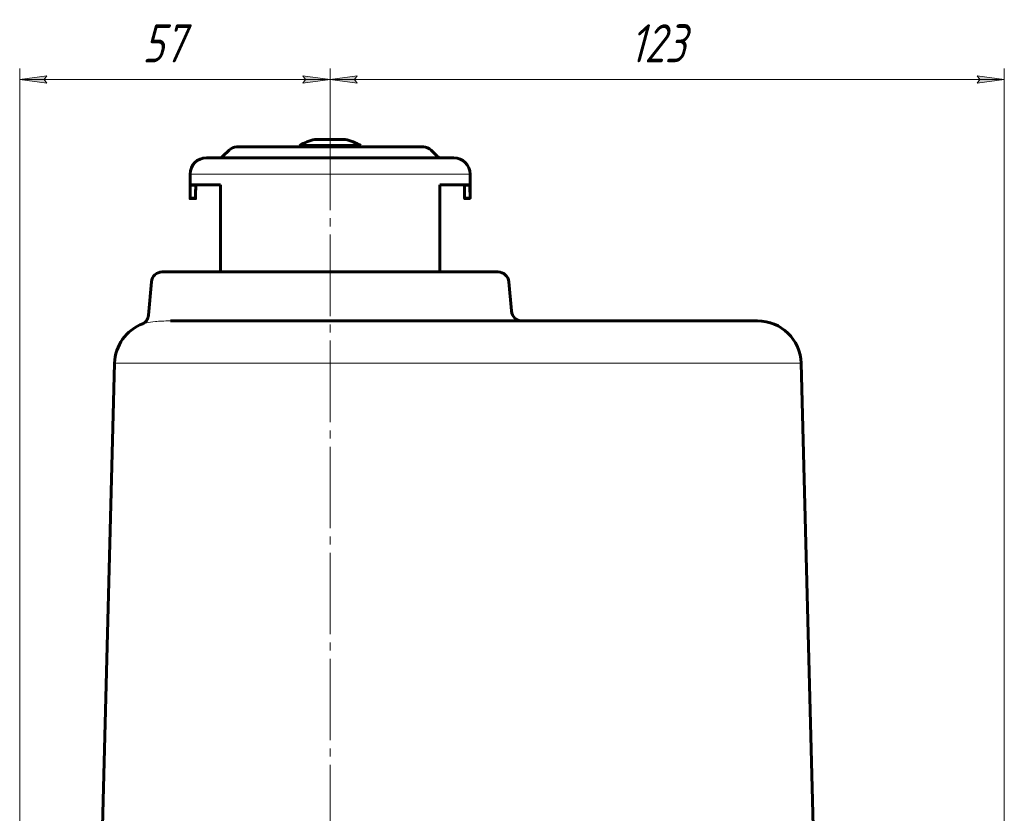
# Model space of a CAD drawing. Header units: millimetres. Extents: x -507 to -8, y -339 to 153.
# Tile 11 of 11: x -189 to -8, y 7 to 153. Entities that reach past the tile are written whole.
import ezdxf

# ---------------------------------------------------------------- set-up
doc = ezdxf.new("R2010")
doc.units = ezdxf.units.MM
for name, pattern in [('K5LT32768', [0]), ('K5LT32769', [0]), ('K5LT32771', [19.5, 15, -1.5, 1.5, -1.5]), ('K5LT_THIN', [0])]:
    doc.linetypes.add(name, pattern=pattern)
doc.layers.add('Системный слой', color=7, linetype='Continuous')
doc.styles.add('KDIMTEXTSTYLE', font='GOST_AU.SHX', dxfattribs={"width": 0.96, "oblique": 15, "height": 5})
doc.styles.add('KTEXTSTYLE', font='GOST_AU.SHX', dxfattribs={"width": 0.96, "height": 5})
doc.dimstyles.new('KDIMSTYLE (1.00)', dxfattribs={"dimtxt": 5, "dimasz": 1, "dimexe": 2, "dimexo": 0, "dimgap": 1, "dimtad": 1, "dimtxsty": 'KDIMTEXTSTYLE', "dimsah": 1, "dimcen": 0, "dimdle": 1, "dimadec": 0, "dimazin": 0, "dimtfac": 0.667, "dimtmove": 0, "dimatfit": 3, "dimfxl": 1, "dimtvp": 1, "dimtolj": 1, "dimtzin": 0, "dimarcsym": 0})

# ---------------------------------------------------------------- blocks, each defined once
blk = doc.blocks.new('U11')
blk.add_hatch(color=7).paths.add_polyline_path([(-136.91, 140.92), (-131.91, 141.57), (-136.91, 142.23), (-136.41, 141.57)])
at = {"color": 7, "linetype": 'K5LT32768', "lineweight": 18}
for p, q in [((-136.41, 141.57), (-136.91, 142.23)), ((-136.91, 142.23), (-131.91, 141.57)), ((-131.91, 141.57), (-136.91, 140.92)), ((-136.91, 140.92), (-136.41, 141.57)), ((-131.91, 141.57), (-132.91, 141.57))]:
    blk.add_line(p, q, dxfattribs=at)
at = {"color": 7, "linetype": 'K5LT_THIN', "lineweight": 18}
blk.add_line((-131.91, 141.57), (-133.91, 141.57), dxfattribs=at)
blk = doc.blocks.new('U12')
blk.add_hatch(color=7).paths.add_polyline_path([(-183.99, 142.23), (-188.99, 141.57), (-183.99, 140.92), (-184.49, 141.57)])
at = {"color": 7, "linetype": 'K5LT32768', "lineweight": 18}
for p, q in [((-188.99, 141.57), (-183.99, 142.23)), ((-183.99, 140.92), (-188.99, 141.57)), ((-188.99, 141.57), (-187.99, 141.57)), ((-183.99, 142.23), (-184.49, 141.57)), ((-184.49, 141.57), (-183.99, 140.92))]:
    blk.add_line(p, q, dxfattribs=at)
at = {"color": 7, "linetype": 'K5LT_THIN', "lineweight": 18}
blk.add_line((-188.99, 141.57), (-186.99, 141.57), dxfattribs=at)
blk = doc.blocks.new('D3')
at = {"color": 7, "linetype": 'K5LT_THIN', "lineweight": 18}
for p, q in [((-188.99, -48.83), (-188.99, 143.57)), ((-131.91, 130.53), (-131.91, 143.57)), ((-188.99, 141.57), (-131.91, 141.57))]:
    blk.add_line(p, q, dxfattribs=at)
blk.add_wipeout([(-166.44, 142.57), (-166.44, 152.56), (-155.99, 152.56), (-155.99, 142.57)])
at = {"color": 7, "insert": (-166.44, 151.72), "char_height": 7, "attachment_point": 1, "style": 'KTEXTSTYLE'}
blk.add_mtext('\\H3.5;\\W0.965;\\Q15;\\Q15;\\H7.00;57', dxfattribs=at)
blk = doc.blocks.new('KDIMARROW_00')
at = {"layer": 'Системный слой', "color": 0, "linetype": 'K5LT_THIN', "lineweight": 18}
blk.add_line((0, 0), (-1, 0), dxfattribs=at)
blk = doc.blocks.new('U14')
blk.add_hatch(color=7).paths.add_polyline_path([(-126.91, 142.23), (-131.91, 141.57), (-126.91, 140.92), (-127.41, 141.57)])
at = {"color": 7, "linetype": 'K5LT32768', "lineweight": 18}
for p, q in [((-131.91, 141.57), (-126.91, 142.23)), ((-126.91, 140.92), (-131.91, 141.57)), ((-131.91, 141.57), (-130.91, 141.57)), ((-126.91, 142.23), (-127.41, 141.57)), ((-127.41, 141.57), (-126.91, 140.92))]:
    blk.add_line(p, q, dxfattribs=at)
at = {"color": 7, "linetype": 'K5LT_THIN', "lineweight": 18}
blk.add_line((-131.91, 141.57), (-129.91, 141.57), dxfattribs=at)
blk = doc.blocks.new('U15')
blk.add_hatch(color=7).paths.add_polyline_path([(-12.91, 140.92), (-7.91, 141.57), (-12.91, 142.23), (-12.41, 141.57)])
at = {"color": 7, "linetype": 'K5LT32768', "lineweight": 18}
for p, q in [((-12.41, 141.57), (-12.91, 142.23)), ((-12.91, 142.23), (-7.91, 141.57)), ((-7.91, 141.57), (-12.91, 140.92)), ((-12.91, 140.92), (-12.41, 141.57)), ((-7.91, 141.57), (-8.91, 141.57))]:
    blk.add_line(p, q, dxfattribs=at)
at = {"color": 7, "linetype": 'K5LT_THIN', "lineweight": 18}
blk.add_line((-7.91, 141.57), (-9.91, 141.57), dxfattribs=at)
blk = doc.blocks.new('D4')
at = {"color": 7, "linetype": 'K5LT_THIN', "lineweight": 18}
for p, q in [((-131.91, 130.53), (-131.91, 143.57)), ((-7.91, -22.22), (-7.91, 143.57)), ((-7.91, 141.57), (-131.91, 141.57))]:
    blk.add_line(p, q, dxfattribs=at)
blk.add_wipeout([(-76.83, 142.57), (-76.83, 152.56), (-63.54, 152.56), (-63.54, 142.57)])
at = {"color": 7, "insert": (-76.83, 151.72), "char_height": 7, "attachment_point": 1, "style": 'KTEXTSTYLE'}
blk.add_mtext('\\H3.5;\\W0.965;\\Q15;\\Q15;\\H7.00;123', dxfattribs=at)
blk = doc.blocks.new('U10')
for name in ['U12', 'U11']:
    blk.add_blockref(name, (0, 0))
at = {"color": 7}
dim = blk.add_linear_dim(base=(-188.994, 141.575), p1=(-131.909, 130.534), p2=(-188.994, -48.832), text='\\H5.0;\\W0.925;\\Q0;\\H5.0;\\W0.925;\\Q0;\\Q15;\\W0.887;57\\Q0;', dimstyle='KDIMSTYLE (1.00)', override={"dimexo": 0, "dimblk1": 'KDIMARROW_00', "dimblk2": 'KDIMARROW_00', "dimse1": 0, "dimse2": 0, "dimclrt": 7, "dimtolj": 1}, dxfattribs=at)
dim.commit()
dim.dimension.update_dxf_attribs({"geometry": 'D3', "text_midpoint": (-160.994, 141.575), "dimtype": 160})
blk = doc.blocks.new('U13')
for name in ['U14', 'U15']:
    blk.add_blockref(name, (0, 0))
at = {"color": 7}
dim = blk.add_linear_dim(base=(-7.909, 141.575), p1=(-131.909, 130.534), p2=(-7.909, -22.221), text='\\H5.0;\\W0.925;\\Q0;\\H5.0;\\W0.925;\\Q0;\\Q15;\\H7.00;123\\Q15;\\H5.00;', dimstyle='KDIMSTYLE (1.00)', override={"dimexo": 0, "dimblk1": 'KDIMARROW_00', "dimblk2": 'KDIMARROW_00', "dimse1": 0, "dimse2": 0, "dimclrt": 7, "dimtolj": 1}, dxfattribs=at)
dim.commit()
dim.dimension.update_dxf_attribs({"geometry": 'D4', "text_midpoint": (-69.909, 141.575), "dimtype": 160})

msp = doc.modelspace()

# ---------------------------------------------------------------- linework, layer by layer
at = {"color": 30, "linetype": 'K5LT32771', "lineweight": 18, "true_color": 0xff8000}
msp.add_line((-131.909, 132.534), (-131.909, -74.832), dxfattribs=at)
at = {"color": 150, "linetype": 'K5LT32769', "lineweight": 60, "true_color": 0x0080ff}
for p, q in [((-129.13, 130.534), (-134.687, 130.534)), ((-129.675, 130.534), (-129.388, 130.534)), ((-150.495, 128.582), (-151.616, 127.461)), ((-149.08, 129.168), (-131.912, 129.168)), ((-137.559, 129.457), (-137.559, 129.168)), ((-133.853, 129.457), (-137.559, 129.457)), ((-126.259, 129.457), (-133.853, 129.457)), ((-131.912, 129.168), (-114.737, 129.168)), ((-126.259, 129.457), (-126.259, 129.168)), ((-113.323, 128.582), (-112.202, 127.461)), ((-154.659, 127.168), (-131.913, 127.168)), ((-131.913, 127.168), (-109.159, 127.168)), ((-157.659, 119.668), (-157.659, 124.168)), ((-106.159, 119.668), (-106.159, 124.168)), ((-157.58, 122.168), (-152.088, 122.168)), ((-152.088, 122.168), (-152.088, 106.168)), ((-111.736, 106.168), (-111.736, 122.168)), ((-111.736, 122.168), (-106.239, 122.168)), ((-111.73, 122.168), (-111.73, 106.168)), ((-156.659, 119.668), (-157.659, 119.668)), ((-106.159, 119.668), (-107.159, 119.668)), ((-101.029, 106.168), (-162.789, 106.168)), ((-105.909, 106.168), (-101.029, 106.168)), ((-164.781, 104.342), (-165.318, 98.204)), ((-99.037, 104.342), (-98.569, 98.994)), ((-165.316, 98.205), (-165.316, 98.204)), ((-165.316, 98.204), (-165.316, 98.203)), ((-161.269, 97.168), (-161.268, 97.168)), ((-161.268, 97.168), (-53.279, 97.168)), ((-153.112, 97.168), (-153.112, 97.168)), ((-88.409, 97.168), (-91.455, 97.168)), ((-171.536, 89.377), (-173.954, -2.955)), ((-45.282, 89.377), (-42.864, -2.955))]:
    msp.add_line(p, q, dxfattribs=at)
at = {"color": 7, "linetype": 'K5LT32768', "lineweight": 18}
for p, q in [((-157.659, 124.168), (-131.914, 124.168)), ((-131.914, 124.168), (-106.159, 124.168)), ((-157.61, 121.918), (-156.608, 121.918)), ((-107.21, 121.918), (-106.208, 121.918)), ((-156.655, 119.918), (-157.655, 119.918)), ((-156.655, 119.918), (-156.655, 119.918)), ((-106.163, 119.918), (-107.163, 119.918)), ((-165.316, 98.205), (-165.316, 98.204)), ((-165.316, 98.204), (-165.316, 98.203)), ((-161.269, 97.168), (-161.268, 97.168)), ((-153.112, 97.168), (-153.112, 97.168)), ((-171.536, 89.377), (-45.282, 89.377))]:
    msp.add_line(p, q, dxfattribs=at)
at = {"color": 150, "linetype": 'K5LT32769', "lineweight": 60, "true_color": 0x0080ff}
for centre, radius, start, end in [((-131.909, 118.756), 12.101, 103.27418, 117.83375), ((-131.909, 118.756), 12.101, 62.16625, 76.72582), ((-149.08, 127.168), 2, 90, 135), ((-114.737, 127.168), 2, 45, 90), ((-154.659, 124.168), 3, 90, 180), ((-152.323, 128.168), 1, 270, 315), ((-111.495, 128.168), 1, 225, 270), ((-109.159, 124.168), 3, 0, 90), ((-162.789, 104.168), 2, 90, 175), ((-101.029, 104.168), 2, 5, 90), ((-96.576, 99.168), 2, 185, 270), ((-163.539, 89.168), 8, 110.69004, 178.5), ((-53.279, 89.168), 8, 1.5, 90)]:
    msp.add_arc(centre, radius, start, end, dxfattribs=at)
for points in [[(-157.655, 119.918), (-157.654, 120.073), (-157.652, 120.227), (-157.647, 120.537), (-157.644, 120.692), (-157.638, 121.001), (-157.634, 121.156), (-157.625, 121.465), (-157.62, 121.62), (-157.614, 121.822), (-157.612, 121.87), (-157.61, 121.918)], [(-157.58, 122.168), (-157.58, 122.168), (-157.581, 122.168), (-157.582, 122.168), (-157.582, 122.167), (-157.583, 122.166), (-157.584, 122.165), (-157.585, 122.164), (-157.586, 122.162), (-157.586, 122.161), (-157.587, 122.159), (-157.588, 122.156), (-157.589, 122.153), (-157.591, 122.148), (-157.592, 122.141), (-157.594, 122.133), (-157.595, 122.126), (-157.596, 122.121), (-157.596, 122.115), (-157.597, 122.11), (-157.598, 122.104), (-157.599, 122.097), (-157.599, 122.091), (-157.6, 122.084), (-157.601, 122.076), (-157.602, 122.069), (-157.602, 122.061), (-157.603, 122.054), (-157.604, 122.046), (-157.604, 122.037), (-157.605, 122.029), (-157.605, 122.021), (-157.606, 122.013), (-157.606, 122.005), (-157.607, 121.997), (-157.607, 121.989), (-157.607, 121.982), (-157.608, 121.974), (-157.608, 121.966), (-157.609, 121.959), (-157.609, 121.952), (-157.609, 121.945), (-157.609, 121.938), (-157.61, 121.929), (-157.61, 121.922), (-157.61, 121.918)], [(-156.655, 119.918), (-156.653, 120.072), (-156.651, 120.227), (-156.646, 120.535), (-156.643, 120.689), (-156.636, 120.998), (-156.632, 121.152), (-156.623, 121.461), (-156.618, 121.615), (-156.611, 121.819), (-156.609, 121.868), (-156.608, 121.918)], [(-156.608, 121.918), (-156.614, 121.764), (-156.619, 121.609), (-156.629, 121.301), (-156.633, 121.146), (-156.64, 120.838), (-156.644, 120.684), (-156.649, 120.375), (-156.652, 120.221), (-156.654, 120.017), (-156.655, 119.967), (-156.655, 119.918)], [(-156.608, 121.918), (-156.608, 121.923), (-156.608, 121.932), (-156.607, 121.945), (-156.607, 121.957), (-156.606, 121.97), (-156.605, 121.981), (-156.605, 121.993), (-156.604, 122.003), (-156.604, 122.013), (-156.603, 122.023), (-156.602, 122.032), (-156.602, 122.041), (-156.601, 122.05), (-156.6, 122.058), (-156.6, 122.065), (-156.599, 122.073), (-156.598, 122.08), (-156.598, 122.086), (-156.597, 122.092), (-156.596, 122.098), (-156.596, 122.103), (-156.595, 122.108), (-156.594, 122.113), (-156.594, 122.117), (-156.593, 122.121), (-156.592, 122.125), (-156.592, 122.129), (-156.591, 122.132), (-156.59, 122.137), (-156.589, 122.142), (-156.588, 122.148), (-156.586, 122.153), (-156.585, 122.156), (-156.584, 122.159), (-156.583, 122.162), (-156.582, 122.164), (-156.581, 122.165), (-156.579, 122.167), (-156.578, 122.168), (-156.577, 122.168), (-156.577, 122.168)], [(-156.576, 122.168), (-156.576, 122.168), (-156.577, 122.168), (-156.578, 122.168), (-156.579, 122.167), (-156.579, 122.166), (-156.58, 122.165), (-156.581, 122.164), (-156.582, 122.162), (-156.583, 122.161), (-156.584, 122.159), (-156.585, 122.156), (-156.586, 122.153), (-156.587, 122.148), (-156.589, 122.141), (-156.59, 122.133), (-156.591, 122.126), (-156.592, 122.121), (-156.593, 122.115), (-156.594, 122.11), (-156.595, 122.104), (-156.596, 122.097), (-156.596, 122.091), (-156.597, 122.084), (-156.598, 122.076), (-156.599, 122.069), (-156.599, 122.061), (-156.6, 122.053), (-156.601, 122.046), (-156.601, 122.037), (-156.602, 122.029), (-156.602, 122.021), (-156.603, 122.013), (-156.603, 122.005), (-156.604, 121.997), (-156.604, 121.989), (-156.605, 121.982), (-156.605, 121.974), (-156.606, 121.966), (-156.606, 121.959), (-156.606, 121.952), (-156.607, 121.945), (-156.607, 121.938), (-156.607, 121.929), (-156.607, 121.922), (-156.608, 121.918)], [(-107.242, 122.168), (-107.242, 122.168), (-107.241, 122.168), (-107.24, 122.168), (-107.239, 122.167), (-107.238, 122.166), (-107.238, 122.165), (-107.237, 122.164), (-107.236, 122.162), (-107.235, 122.161), (-107.234, 122.159), (-107.233, 122.156), (-107.232, 122.153), (-107.231, 122.148), (-107.229, 122.141), (-107.228, 122.133), (-107.226, 122.126), (-107.225, 122.121), (-107.225, 122.115), (-107.224, 122.11), (-107.223, 122.104), (-107.222, 122.097), (-107.221, 122.091), (-107.221, 122.084), (-107.22, 122.076), (-107.219, 122.069), (-107.219, 122.061), (-107.218, 122.053), (-107.217, 122.046), (-107.217, 122.037), (-107.216, 122.029), (-107.215, 122.021), (-107.215, 122.013), (-107.214, 122.005), (-107.214, 121.997), (-107.213, 121.989), (-107.213, 121.982), (-107.213, 121.974), (-107.212, 121.966), (-107.212, 121.959), (-107.212, 121.952), (-107.211, 121.945), (-107.211, 121.938), (-107.211, 121.929), (-107.21, 121.922), (-107.21, 121.918)], [(-107.163, 119.918), (-107.165, 120.072), (-107.166, 120.227), (-107.171, 120.535), (-107.175, 120.689), (-107.182, 120.998), (-107.185, 121.152), (-107.194, 121.461), (-107.199, 121.615), (-107.207, 121.819), (-107.208, 121.868), (-107.21, 121.918)], [(-106.208, 121.918), (-106.208, 121.923), (-106.209, 121.932), (-106.209, 121.945), (-106.21, 121.957), (-106.21, 121.97), (-106.211, 121.981), (-106.212, 121.993), (-106.212, 122.003), (-106.213, 122.013), (-106.213, 122.023), (-106.214, 122.032), (-106.215, 122.041), (-106.215, 122.05), (-106.216, 122.058), (-106.217, 122.065), (-106.217, 122.073), (-106.218, 122.08), (-106.219, 122.086), (-106.219, 122.092), (-106.22, 122.098), (-106.22, 122.103), (-106.221, 122.108), (-106.222, 122.113), (-106.222, 122.117), (-106.223, 122.121), (-106.224, 122.125), (-106.224, 122.129), (-106.225, 122.132), (-106.226, 122.137), (-106.227, 122.142), (-106.228, 122.148), (-106.229, 122.153), (-106.23, 122.156), (-106.232, 122.159), (-106.232, 122.162), (-106.234, 122.164), (-106.235, 122.165), (-106.236, 122.167), (-106.237, 122.168), (-106.238, 122.168), (-106.239, 122.168)], [(-106.208, 121.918), (-106.203, 121.763), (-106.198, 121.609), (-106.188, 121.299), (-106.184, 121.144), (-106.177, 120.835), (-106.174, 120.68), (-106.168, 120.37), (-106.166, 120.216), (-106.164, 120.013), (-106.163, 119.966), (-106.163, 119.918)], [(-157.655, 119.918), (-157.655, 119.913), (-157.655, 119.904), (-157.656, 119.891), (-157.656, 119.878), (-157.656, 119.866), (-157.656, 119.854), (-157.656, 119.842), (-157.656, 119.831), (-157.656, 119.82), (-157.657, 119.809), (-157.657, 119.799), (-157.657, 119.789), (-157.657, 119.779), (-157.657, 119.77), (-157.657, 119.761), (-157.657, 119.752), (-157.658, 119.743), (-157.658, 119.735), (-157.658, 119.727), (-157.658, 119.72), (-157.658, 119.713), (-157.658, 119.707), (-157.658, 119.702), (-157.658, 119.697), (-157.658, 119.692), (-157.659, 119.688), (-157.659, 119.684), (-157.659, 119.681), (-157.659, 119.678), (-157.659, 119.675), (-157.659, 119.673), (-157.659, 119.672), (-157.659, 119.67), (-157.659, 119.669), (-157.659, 119.668), (-157.659, 119.668), (-157.659, 119.668), (-157.659, 119.668)], [(-156.655, 119.918), (-156.655, 119.913), (-156.655, 119.904), (-156.655, 119.891), (-156.655, 119.878), (-156.656, 119.866), (-156.656, 119.854), (-156.656, 119.842), (-156.656, 119.831), (-156.656, 119.82), (-156.656, 119.809), (-156.657, 119.799), (-156.657, 119.789), (-156.657, 119.779), (-156.657, 119.77), (-156.657, 119.761), (-156.657, 119.752), (-156.657, 119.743), (-156.658, 119.735), (-156.658, 119.727), (-156.658, 119.72), (-156.658, 119.713), (-156.658, 119.707), (-156.658, 119.702), (-156.658, 119.697), (-156.658, 119.692), (-156.658, 119.688), (-156.659, 119.684), (-156.659, 119.681), (-156.659, 119.678), (-156.659, 119.675), (-156.659, 119.673), (-156.659, 119.672), (-156.659, 119.67), (-156.659, 119.669), (-156.659, 119.668), (-156.659, 119.668), (-156.659, 119.668), (-156.659, 119.668), (-156.659, 119.668), (-156.659, 119.668), (-156.659, 119.669), (-156.659, 119.669), (-156.659, 119.67), (-156.659, 119.672), (-156.659, 119.673), (-156.659, 119.675), (-156.659, 119.677), (-156.659, 119.679), (-156.659, 119.682), (-156.659, 119.686), (-156.658, 119.691), (-156.658, 119.697), (-156.658, 119.704), (-156.658, 119.71), (-156.658, 119.715), (-156.658, 119.72), (-156.658, 119.725), (-156.658, 119.731), (-156.658, 119.736), (-156.658, 119.742), (-156.657, 119.748), (-156.657, 119.754), (-156.657, 119.76), (-156.657, 119.767), (-156.657, 119.775), (-156.657, 119.783), (-156.657, 119.794), (-156.657, 119.807), (-156.656, 119.822), (-156.656, 119.837), (-156.656, 119.85), (-156.656, 119.862), (-156.656, 119.873), (-156.656, 119.884), (-156.655, 119.895), (-156.655, 119.906), (-156.655, 119.914), (-156.655, 119.918)], [(-107.163, 119.918), (-107.163, 119.913), (-107.163, 119.904), (-107.162, 119.891), (-107.162, 119.878), (-107.162, 119.866), (-107.162, 119.854), (-107.162, 119.842), (-107.162, 119.831), (-107.162, 119.82), (-107.161, 119.809), (-107.161, 119.799), (-107.161, 119.789), (-107.161, 119.779), (-107.161, 119.77), (-107.161, 119.761), (-107.161, 119.752), (-107.16, 119.743), (-107.16, 119.735), (-107.16, 119.727), (-107.16, 119.72), (-107.16, 119.713), (-107.16, 119.707), (-107.16, 119.702), (-107.159, 119.697), (-107.159, 119.692), (-107.159, 119.688), (-107.159, 119.684), (-107.159, 119.681), (-107.159, 119.678), (-107.159, 119.675), (-107.159, 119.673), (-107.159, 119.672), (-107.159, 119.67), (-107.159, 119.669), (-107.159, 119.668), (-107.159, 119.668), (-107.159, 119.668), (-107.159, 119.668), (-107.159, 119.668), (-107.159, 119.668)], [(-106.159, 119.668), (-106.159, 119.668), (-106.159, 119.668), (-106.159, 119.668), (-106.159, 119.669), (-106.159, 119.669), (-106.159, 119.67), (-106.159, 119.672), (-106.159, 119.673), (-106.159, 119.675), (-106.159, 119.677), (-106.159, 119.679), (-106.159, 119.682), (-106.159, 119.686), (-106.159, 119.691), (-106.159, 119.697), (-106.16, 119.704), (-106.16, 119.71), (-106.16, 119.715), (-106.16, 119.72), (-106.16, 119.725), (-106.16, 119.731), (-106.16, 119.736), (-106.16, 119.742), (-106.16, 119.748), (-106.16, 119.754), (-106.161, 119.76), (-106.161, 119.767), (-106.161, 119.775), (-106.161, 119.783), (-106.161, 119.794), (-106.161, 119.807), (-106.162, 119.822), (-106.162, 119.837), (-106.162, 119.85), (-106.162, 119.862), (-106.162, 119.873), (-106.162, 119.884), (-106.162, 119.895), (-106.163, 119.906), (-106.163, 119.914), (-106.163, 119.918)], [(-166.375, 96.647), (-166.37, 96.649), (-166.364, 96.652), (-166.343, 96.661), (-166.331, 96.667), (-166.314, 96.675), (-166.311, 96.676), (-166.3, 96.682), (-166.29, 96.687), (-166.275, 96.696), (-166.27, 96.698), (-166.263, 96.702), (-166.261, 96.703), (-166.256, 96.706), (-166.254, 96.707), (-166.249, 96.71), (-166.245, 96.712), (-166.235, 96.718), (-166.228, 96.722), (-166.206, 96.735), (-166.19, 96.745), (-166.168, 96.759), (-166.163, 96.762), (-166.148, 96.772), (-166.138, 96.779), (-166.127, 96.786), (-166.127, 96.786), (-166.118, 96.793), (-166.109, 96.799), (-166.098, 96.807), (-166.096, 96.808), (-166.091, 96.812), (-166.089, 96.813), (-166.082, 96.818), (-166.077, 96.822), (-166.068, 96.829), (-166.064, 96.832), (-166.051, 96.842), (-166.042, 96.849), (-166.017, 96.869), (-166, 96.882), (-165.951, 96.925), (-165.917, 96.955), (-165.82, 97.051), (-165.755, 97.124), (-165.649, 97.268), (-165.607, 97.332), (-165.523, 97.48), (-165.482, 97.565), (-165.413, 97.739), (-165.385, 97.828), (-165.341, 98.012), (-165.325, 98.108), (-165.316, 98.204)], [(-166.416, 96.631), (-166.414, 96.632), (-166.398, 96.638), (-166.381, 96.645), (-166.365, 96.651)]]:
    msp.add_open_spline(points, degree=3, dxfattribs=at)
at = {"color": 7, "linetype": 'K5LT32768', "lineweight": 18}
for points in [[(-165.316, 98.203), (-165.316, 98.201), (-165.316, 98.198), (-165.317, 98.196)], [(-166.416, 96.631), (-166.414, 96.632), (-166.398, 96.638), (-166.381, 96.645), (-166.365, 96.651)], [(-166.365, 96.651), (-166.232, 96.699), (-165.751, 96.826), (-164.224, 97.064), (-162.461, 97.168), (-161.269, 97.168)]]:
    msp.add_open_spline(points, degree=3, dxfattribs=at)

# ---------------------------------------------------------------- next in the draw order: block references
msp.add_blockref('U10', (0, 0))

# ---------------------------------------------------------------- next in the draw order: block references
msp.add_blockref('U13', (0, 0))

doc.saveas('drawing.dxf')
